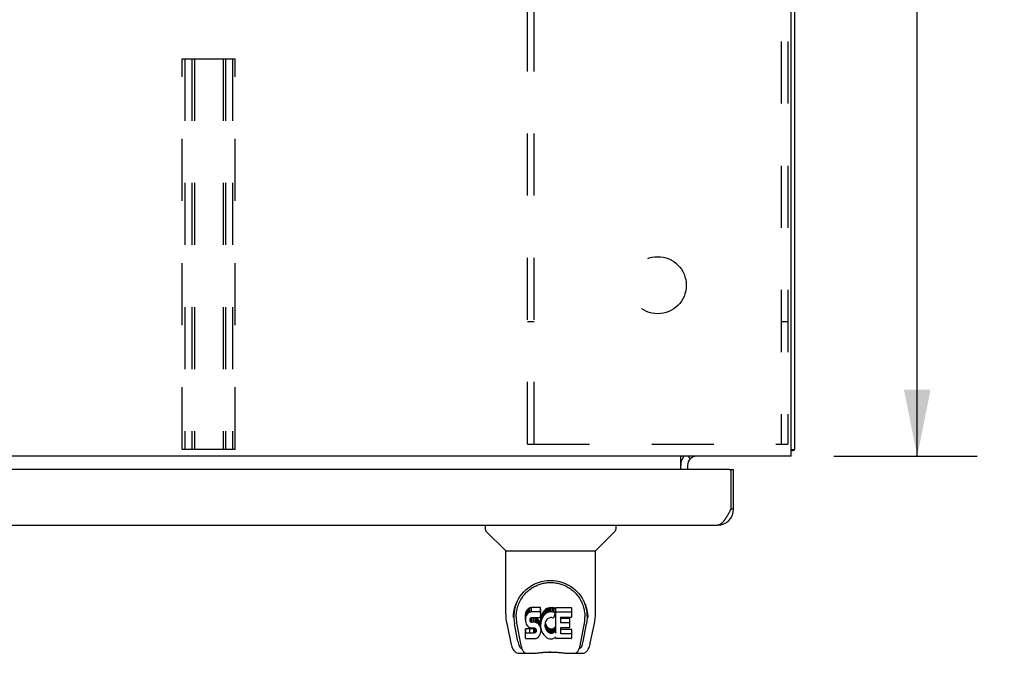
# Model space of a CAD drawing. Header units: inches. Extents: x 0 to 173, y 0 to 112.
# Tile 9 of 13: x 68 to 83, y 84 to 93. Entities that reach past the tile are written whole.
import ezdxf

# ---------------------------------------------------------------- set-up
doc = ezdxf.new("R2010")
doc.units = ezdxf.units.IN
doc.header["$LTSCALE"] = 9.537
doc.header["$MEASUREMENT"] = 0
doc.linetypes.add('HIDDEN', pattern=[0.2, 0.1, -0.1])
doc.layers.get('0').update_dxf_attribs({"linetype": 'CONTINUOUS'})
for name, color, linetype in [('02___PRT_ALL_AXES', 7, 'CONTINUOUS'), ('2PC_BODY', 7, 'CONTINUOUS'), ('DEFAULT_2', 8, 'HIDDEN')]:
    doc.layers.add(name, color=color, linetype=linetype)
doc.styles.get("Standard").update_dxf_attribs({"font": 'arial.ttf'})
doc.dimstyles.new('DIMSTYLE_1', dxfattribs={"dimtxt": 0.765, "dimasz": 1.02, "dimexe": 0.09, "dimexo": 0.07, "dimgap": 0.0375, "dimtad": 0, "dimtih": 1, "dimtoh": 1, "dimzin": 4, "dimdsep": 46, "dimtxsty": 'Standard', "dimblk": '_FILLED', "dimblk1": '_FILLED', "dimblk2": '_FILLED', "dimcen": 0.09, "dimazin": 1, "dimtfac": 1, "dimtdec": 3, "dimtofl": 0, "dimtmove": 0, "dimatfit": 3, "dimldrblk": '_FILLED', "dimfxl": 0, "dimtolj": 1, "dimtzin": 4, "dimarcsym": 0})

# ---------------------------------------------------------------- blocks, each defined once
blk = doc.blocks.new('_FILLED')
at = {"color": 0, "linetype": 'ByBlock'}
blk.add_solid([(0, 0), (-1, 0.2), (-1, -0.2)], dxfattribs=at)
blk = doc.blocks.new('*D2')
at = {"layer": '2PC_BODY', "color": 2, "linetype": 'Continuous'}
for p, q in [((80.65, 104.582), (82.904, 104.582)), ((81.986, 104.582), (81.986, 96.347)), ((81.986, 86.582), (81.986, 94.817)), ((80.705, 86.582), (82.904, 86.582))]:
    blk.add_line(p, q, dxfattribs=at)
at = {"layer": '2PC_BODY', "color": 2, "linetype": 'Continuous', "xscale": 1.02, "yscale": 1.02, "zscale": 1.02}
for p, rotation in [((81.986, 104.582), 90), ((81.986, 86.582), 270)]:
    blk.add_blockref('_FILLED', p, dxfattribs=dict(at, rotation=rotation))
at = {"layer": '2PC_BODY', "color": 2, "linetype": 'Continuous', "insert": (81.986, 95.964), "char_height": 0.765, "width": 2.67323, "attachment_point": 2, "line_spacing_factor": 0.9}
blk.add_mtext('18.00', dxfattribs=at)

msp = doc.modelspace()

# ---------------------------------------------------------------- linework, layer by layer
at = {"color": 3, "linetype": 'Continuous'}
for p, q in [((80.103, 86.686), (80.103, 104.53)), ((80.051, 86.582), (80.051, 104.405)), ((80.051, 86.582), (50.155, 86.582)), ((78.353, 86.378), (78.353, 86.582)), ((78.497, 86.544), (78.493, 86.55)), ((78.498, 86.543), (78.497, 86.544)), ((78.499, 86.542), (78.498, 86.543)), ((79.103, 86.378), (50.54, 86.378)), ((78.457, 86.439), (78.457, 86.378)), ((79.165, 85.77), (79.165, 86.378)), ((79.123, 86.358), (79.123, 85.77)), ((79.123, 85.77), (79.113, 85.751)), ((79.107, 85.739), (79.1, 85.727)), ((79.113, 85.751), (79.107, 85.739)), ((50.724, 85.524), (78.919, 85.524))]:
    msp.add_line(p, q, dxfattribs=at)
at = {"color": 7, "linetype": 'Continuous'}
for p, q in [((80.051, 86.686), (80.103, 86.686)), ((78.461, 86.581), (78.495, 86.546)), ((78.499, 86.542), (78.499, 86.542)), ((79.103, 86.378), (79.165, 86.378)), ((79.165, 85.77), (79.123, 85.77)), ((75.349, 85.524), (75.349, 85.461)), ((77.357, 85.524), (77.357, 85.461)), ((75.658, 85.136), (75.36, 85.433)), ((77.047, 85.136), (77.345, 85.433)), ((75.664, 85.13), (77.042, 85.13)), ((75.664, 84.158), (75.664, 85.13)), ((77.042, 84.159), (77.042, 85.13)), ((76.036, 84.251), (76.015, 84.242)), ((76.06, 84.259), (76.036, 84.251)), ((76.036, 84.184), (76.036, 84.251)), ((76.199, 84.259), (76.06, 84.259)), ((76.06, 84.192), (76.06, 84.259)), ((76.201, 84.216), (76.199, 84.259)), ((76.199, 84.192), (76.199, 84.259)), ((76.315, 84.25), (76.295, 84.241)), ((76.337, 84.255), (76.315, 84.25)), ((76.315, 84.183), (76.315, 84.25)), ((76.359, 84.257), (76.337, 84.255)), ((76.337, 84.188), (76.337, 84.255)), ((76.359, 84.257), (76.382, 84.257)), ((76.359, 84.19), (76.359, 84.257)), ((76.393, 84.255), (76.382, 84.257)), ((76.382, 84.19), (76.382, 84.257)), ((76.404, 84.252), (76.393, 84.255)), ((76.393, 84.188), (76.393, 84.255)), ((76.422, 84.24), (76.404, 84.252)), ((76.404, 84.185), (76.404, 84.252)), ((76.432, 84.257), (76.669, 84.257)), ((76.432, 83.865), (76.432, 84.257)), ((76.674, 84.252), (76.674, 84.111)), ((75.789, 84.189), (75.788, 84.126)), ((75.826, 84.116), (75.826, 84.093)), ((75.968, 84.161), (75.967, 84.138)), ((75.967, 84.071), (75.967, 84.138)), ((75.968, 84.095), (75.967, 84.071)), ((75.974, 84.185), (75.968, 84.161)), ((75.968, 84.095), (75.968, 84.161)), ((75.974, 84.118), (75.968, 84.095)), ((75.983, 84.207), (75.974, 84.185)), ((75.974, 84.118), (75.974, 84.185)), ((75.983, 84.141), (75.974, 84.118)), ((75.996, 84.227), (75.983, 84.207)), ((75.983, 84.141), (75.983, 84.207)), ((75.996, 84.16), (75.983, 84.141)), ((76.005, 84.235), (75.996, 84.227)), ((75.996, 84.16), (75.996, 84.227)), ((76.005, 84.168), (75.996, 84.16)), ((76.015, 84.242), (76.005, 84.235)), ((76.005, 84.168), (76.005, 84.235)), ((76.015, 84.175), (76.005, 84.168)), ((76.015, 84.175), (76.015, 84.242)), ((76.036, 84.184), (76.015, 84.175)), ((76.06, 84.192), (76.036, 84.184)), ((76.04, 84.089), (76.044, 84.096)), ((76.044, 84.096), (76.049, 84.101)), ((76.045, 84.039), (76.045, 84.097)), ((76.049, 84.101), (76.064, 84.105)), ((76.066, 84.097), (76.051, 84.101)), ((76.051, 84.101), (76.051, 84.101)), ((76.051, 84.034), (76.051, 84.101)), ((76.199, 84.192), (76.06, 84.192)), ((76.064, 84.105), (76.078, 84.106)), ((76.09, 84.098), (76.066, 84.097)), ((76.066, 84.03), (76.066, 84.097)), ((76.078, 84.106), (76.191, 84.106)), ((76.114, 84.096), (76.09, 84.098)), ((76.09, 84.031), (76.09, 84.098)), ((76.137, 84.091), (76.114, 84.096)), ((76.114, 84.03), (76.114, 84.096)), ((76.191, 84.106), (76.197, 84.107)), ((76.197, 84.107), (76.199, 84.112)), ((76.201, 84.149), (76.199, 84.192)), ((76.199, 84.112), (76.2, 84.125)), ((76.203, 84.095), (76.199, 84.05)), ((76.2, 84.125), (76.201, 84.149)), ((76.201, 84.149), (76.201, 84.216)), ((76.208, 84.117), (76.203, 84.095)), ((76.203, 84.028), (76.203, 84.095)), ((76.214, 84.138), (76.208, 84.117)), ((76.208, 84.05), (76.208, 84.117)), ((76.222, 84.159), (76.214, 84.138)), ((76.214, 84.071), (76.214, 84.138)), ((76.233, 84.178), (76.222, 84.159)), ((76.222, 84.092), (76.222, 84.159)), ((76.233, 84.111), (76.222, 84.092)), ((76.246, 84.196), (76.233, 84.178)), ((76.233, 84.111), (76.233, 84.178)), ((76.246, 84.129), (76.233, 84.111)), ((76.261, 84.213), (76.246, 84.196)), ((76.246, 84.129), (76.246, 84.196)), ((76.261, 84.146), (76.246, 84.129)), ((76.277, 84.228), (76.261, 84.213)), ((76.261, 84.146), (76.261, 84.213)), ((76.277, 84.161), (76.261, 84.146)), ((76.295, 84.241), (76.277, 84.228)), ((76.277, 84.161), (76.277, 84.228)), ((76.295, 84.174), (76.277, 84.161)), ((76.295, 84.174), (76.295, 84.241)), ((76.315, 84.183), (76.295, 84.174)), ((76.337, 84.188), (76.315, 84.183)), ((76.34, 84.102), (76.315, 84.091)), ((76.359, 84.19), (76.337, 84.188)), ((76.353, 84.105), (76.34, 84.102)), ((76.366, 84.105), (76.353, 84.105)), ((76.382, 84.19), (76.359, 84.19)), ((76.379, 84.102), (76.366, 84.105)), ((76.392, 84.097), (76.379, 84.102)), ((76.393, 84.188), (76.382, 84.19)), ((76.404, 84.185), (76.393, 84.188)), ((76.424, 84.168), (76.398, 84.099)), ((76.422, 84.173), (76.404, 84.185)), ((76.422, 84.24), (76.422, 84.173)), ((76.424, 84.236), (76.424, 84.169)), ((76.432, 84.19), (76.669, 84.19)), ((76.503, 84.102), (76.503, 84.034)), ((76.669, 84.106), (76.507, 84.106)), ((76.507, 84.097), (76.638, 84.097)), ((76.916, 84.189), (76.918, 84.126)), ((76.923, 84.116), (76.923, 84.116)), ((76.924, 84.103), (76.924, 84.103)), ((75.679, 84.015), (75.744, 83.71)), ((75.851, 83.738), (75.798, 84.008)), ((75.835, 83.995), (75.892, 83.702)), ((75.967, 84.071), (75.967, 84.047)), ((75.967, 84.047), (75.971, 84.024)), ((75.971, 84.024), (75.98, 84.001)), ((75.98, 84.001), (75.992, 83.981)), ((75.992, 83.981), (76.009, 83.964)), ((76.009, 83.964), (76.029, 83.951)), ((76.029, 83.951), (76.04, 83.947)), ((76.038, 84.074), (76.04, 84.089)), ((76.038, 84.052), (76.038, 84.074)), ((76.038, 84.059), (76.038, 84.074)), ((76.038, 84.052), (76.038, 84.059)), ((76.041, 84.045), (76.038, 84.052)), ((76.04, 83.947), (76.052, 83.945)), ((76.041, 84.045), (76.041, 84.089)), ((76.045, 84.039), (76.041, 84.045)), ((76.051, 84.034), (76.045, 84.039)), ((76.066, 84.03), (76.051, 84.034)), ((76.052, 83.945), (76.099, 83.944)), ((76.09, 84.031), (76.066, 84.03)), ((76.114, 84.03), (76.09, 84.031)), ((76.099, 83.944), (76.107, 83.943)), ((76.107, 83.943), (76.114, 83.941)), ((76.137, 84.025), (76.114, 84.03)), ((76.148, 84.087), (76.137, 84.091)), ((76.137, 84.025), (76.137, 84.091)), ((76.148, 84.02), (76.137, 84.025)), ((76.158, 84.08), (76.148, 84.087)), ((76.148, 84.02), (76.148, 84.087)), ((76.158, 84.013), (76.148, 84.02)), ((76.175, 84.063), (76.158, 84.08)), ((76.158, 84.013), (76.158, 84.08)), ((76.175, 83.996), (76.158, 84.013)), ((76.188, 84.043), (76.175, 84.063)), ((76.175, 83.996), (76.175, 84.063)), ((76.188, 83.976), (76.175, 83.996)), ((76.198, 84.021), (76.188, 84.043)), ((76.188, 83.976), (76.188, 84.043)), ((76.198, 83.954), (76.188, 83.976)), ((76.199, 84.017), (76.198, 84.021)), ((76.198, 83.954), (76.198, 84.021)), ((76.204, 83.931), (76.198, 83.954)), ((76.199, 83.983), (76.199, 84.05)), ((76.203, 84.028), (76.199, 83.983)), ((76.199, 83.983), (76.2, 83.961)), ((76.2, 83.961), (76.203, 83.939)), ((76.208, 84.05), (76.203, 84.028)), ((76.214, 84.071), (76.208, 84.05)), ((76.222, 84.092), (76.214, 84.071)), ((76.269, 83.999), (76.268, 83.972)), ((76.268, 83.972), (76.269, 83.959)), ((76.272, 84.026), (76.269, 83.999)), ((76.269, 83.959), (76.269, 83.999)), ((76.269, 83.959), (76.273, 83.946)), ((76.271, 84.018), (76.273, 84.013)), ((76.276, 84.038), (76.272, 84.026)), ((76.273, 84.013), (76.283, 83.988)), ((76.273, 83.946), (76.273, 84.013)), ((76.273, 83.946), (76.283, 83.921)), ((76.282, 84.05), (76.276, 84.038)), ((76.296, 84.073), (76.282, 84.05)), ((76.283, 83.988), (76.296, 83.965)), ((76.283, 83.921), (76.283, 83.988)), ((76.304, 84.084), (76.296, 84.073)), ((76.296, 83.965), (76.305, 83.955)), ((76.296, 83.898), (76.296, 83.965)), ((76.315, 84.091), (76.304, 84.084)), ((76.305, 83.955), (76.315, 83.946)), ((76.305, 83.888), (76.305, 83.955)), ((76.315, 83.946), (76.326, 83.939)), ((76.315, 83.879), (76.315, 83.946)), ((76.391, 83.937), (76.403, 83.943)), ((76.403, 83.943), (76.414, 83.95)), ((76.403, 83.876), (76.403, 83.943)), ((76.414, 83.95), (76.414, 83.883)), ((76.421, 83.949), (76.432, 83.931)), ((76.504, 83.943), (76.504, 83.866)), ((76.507, 84.03), (76.638, 84.03)), ((76.638, 83.948), (76.508, 83.948)), ((76.643, 84.092), (76.643, 83.952)), ((76.813, 83.702), (76.87, 83.992)), ((76.854, 83.738), (76.907, 84.008)), ((76.87, 83.992), (76.871, 83.996)), ((76.962, 83.71), (77.027, 84.015)), ((75.969, 83.785), (75.969, 83.927)), ((76.033, 83.932), (75.974, 83.931)), ((75.974, 83.865), (75.974, 83.931)), ((76.033, 83.865), (75.974, 83.865)), ((76.094, 83.932), (76.033, 83.932)), ((76.033, 83.865), (76.033, 83.932)), ((76.094, 83.865), (76.033, 83.865)), ((76.109, 83.933), (76.094, 83.932)), ((76.094, 83.865), (76.094, 83.932)), ((76.109, 83.867), (76.094, 83.865)), ((76.115, 83.937), (76.109, 83.933)), ((76.109, 83.867), (76.109, 83.933)), ((76.115, 83.87), (76.109, 83.867)), ((76.114, 83.941), (76.12, 83.936)), ((76.117, 83.938), (76.115, 83.937)), ((76.115, 83.87), (76.115, 83.937)), ((76.121, 83.875), (76.115, 83.87)), ((76.12, 83.936), (76.125, 83.93)), ((76.121, 83.875), (76.121, 83.935)), ((76.13, 83.887), (76.121, 83.875)), ((76.125, 83.93), (76.131, 83.917)), ((76.13, 83.887), (76.13, 83.919)), ((76.133, 83.894), (76.13, 83.887)), ((76.131, 83.917), (76.133, 83.902)), ((76.133, 83.894), (76.133, 83.906)), ((76.133, 83.902), (76.133, 83.894)), ((76.141, 83.786), (76.161, 83.8)), ((76.161, 83.8), (76.178, 83.817)), ((76.178, 83.817), (76.185, 83.827)), ((76.185, 83.827), (76.19, 83.837)), ((76.19, 83.837), (76.199, 83.86)), ((76.199, 83.86), (76.205, 83.883)), ((76.203, 83.939), (76.207, 83.917)), ((76.206, 83.907), (76.204, 83.931)), ((76.205, 83.883), (76.206, 83.907)), ((76.206, 83.907), (76.206, 83.921)), ((76.207, 83.917), (76.214, 83.896)), ((76.214, 83.896), (76.236, 83.857)), ((76.236, 83.857), (76.248, 83.838)), ((76.248, 83.838), (76.263, 83.822)), ((76.263, 83.822), (76.28, 83.807)), ((76.28, 83.807), (76.297, 83.793)), ((76.283, 83.921), (76.296, 83.898)), ((76.296, 83.898), (76.305, 83.888)), ((76.297, 83.793), (76.307, 83.788)), ((76.305, 83.888), (76.315, 83.879)), ((76.315, 83.879), (76.326, 83.872)), ((76.326, 83.939), (76.338, 83.934)), ((76.326, 83.872), (76.326, 83.939)), ((76.326, 83.872), (76.338, 83.867)), ((76.338, 83.934), (76.352, 83.932)), ((76.338, 83.867), (76.338, 83.934)), ((76.338, 83.867), (76.352, 83.865)), ((76.352, 83.932), (76.365, 83.931)), ((76.352, 83.865), (76.352, 83.932)), ((76.352, 83.865), (76.365, 83.864)), ((76.365, 83.931), (76.378, 83.933)), ((76.365, 83.864), (76.365, 83.931)), ((76.365, 83.864), (76.378, 83.866)), ((76.378, 83.933), (76.391, 83.937)), ((76.378, 83.866), (76.378, 83.933)), ((76.378, 83.866), (76.391, 83.87)), ((76.391, 83.87), (76.391, 83.937)), ((76.391, 83.87), (76.403, 83.876)), ((76.403, 83.876), (76.414, 83.883)), ((76.405, 83.786), (76.424, 83.798)), ((76.421, 83.882), (76.432, 83.865)), ((76.434, 83.798), (76.424, 83.798)), ((76.424, 83.798), (76.424, 83.798)), ((76.434, 83.785), (76.434, 83.798)), ((76.508, 83.928), (76.67, 83.928)), ((76.508, 83.861), (76.67, 83.861)), ((76.674, 83.924), (76.674, 83.785)), ((75.744, 83.71), (75.744, 83.71)), ((75.974, 83.78), (76.118, 83.78)), ((76.118, 83.78), (76.13, 83.782)), ((76.13, 83.782), (76.141, 83.786)), ((76.307, 83.788), (76.317, 83.784)), ((76.317, 83.784), (76.339, 83.779)), ((76.339, 83.779), (76.361, 83.776)), ((76.361, 83.776), (76.383, 83.779)), ((76.383, 83.779), (76.405, 83.786)), ((76.67, 83.78), (76.439, 83.78)), ((75.868, 83.555), (76.069, 83.555)), ((75.91, 83.634), (75.903, 83.634)), ((75.908, 83.638), (75.912, 83.628)), ((75.912, 83.628), (75.912, 83.628)), ((75.954, 83.555), (75.948, 83.555)), ((75.954, 83.555), (75.953, 83.555)), ((76.636, 83.555), (76.837, 83.555)), ((76.752, 83.555), (76.751, 83.555)), ((76.793, 83.628), (76.794, 83.628)), ((76.794, 83.628), (76.797, 83.638)), ((76.803, 83.634), (76.796, 83.634))]:
    msp.add_line(p, q, dxfattribs=at)
at = {"color": 3, "linetype": 'Continuous'}
for points in [[(80.051, 86.666), (80.051, 86.666), (80.055, 86.667), (80.059, 86.668), (80.063, 86.669), (80.067, 86.67)], [(80.067, 86.67), (80.075, 86.671), (80.079, 86.672), (80.082, 86.673), (80.085, 86.674), (80.088, 86.674), (80.091, 86.675), (80.094, 86.676), (80.096, 86.677), (80.098, 86.678), (80.099, 86.679), (80.1, 86.68), (80.101, 86.681), (80.102, 86.683), (80.103, 86.684), (80.103, 86.686)], [(78.486, 86.559), (78.484, 86.561), (78.482, 86.563), (78.48, 86.566), (78.478, 86.568), (78.476, 86.57), (78.473, 86.573), (78.471, 86.575), (78.469, 86.577), (78.466, 86.578), (78.464, 86.58), (78.462, 86.58)], [(78.493, 86.55), (78.491, 86.552), (78.49, 86.554), (78.488, 86.556), (78.486, 86.559)], [(78.5, 86.541), (78.5, 86.541), (78.499, 86.541), (78.499, 86.542), (78.499, 86.542)], [(79.1, 85.727), (79.094, 85.714), (79.09, 85.708), (79.087, 85.702), (79.084, 85.696), (79.08, 85.69), (79.077, 85.684), (79.074, 85.679), (79.07, 85.673), (79.067, 85.667), (79.064, 85.662), (79.061, 85.656), (79.057, 85.65), (79.054, 85.645), (79.051, 85.64), (79.047, 85.634), (79.044, 85.629), (79.041, 85.624), (79.037, 85.619), (79.034, 85.614), (79.031, 85.609), (79.028, 85.605), (79.024, 85.6), (79.021, 85.596), (79.018, 85.591), (79.014, 85.587), (79.011, 85.583), (79.008, 85.579), (79.004, 85.575), (79.001, 85.571), (78.998, 85.568), (78.995, 85.564), (78.991, 85.561), (78.988, 85.558), (78.985, 85.555), (78.981, 85.552), (78.978, 85.549), (78.975, 85.546), (78.971, 85.544), (78.968, 85.541), (78.965, 85.539), (78.962, 85.537), (78.958, 85.535), (78.955, 85.533), (78.952, 85.531), (78.948, 85.53), (78.945, 85.529), (78.942, 85.527), (78.939, 85.526), (78.935, 85.526), (78.932, 85.525), (78.929, 85.524), (78.925, 85.524), (78.922, 85.524), (78.919, 85.524)]]:
    msp.add_lwpolyline(points, dxfattribs=at)
at = {"color": 7, "linetype": 'Continuous'}
for points in [[(75.782, 84.116), (75.785, 84.158), (75.792, 84.21), (75.804, 84.259), (75.819, 84.305), (75.838, 84.349), (75.859, 84.39), (75.883, 84.428), (75.91, 84.464), (75.94, 84.497), (75.972, 84.528), (76.006, 84.557), (76.043, 84.582), (76.082, 84.605), (76.123, 84.625), (76.166, 84.642), (76.211, 84.656), (76.257, 84.666), (76.303, 84.672), (76.351, 84.674), (76.398, 84.672), (76.445, 84.666), (76.491, 84.657), (76.536, 84.644), (76.579, 84.627), (76.62, 84.607), (76.659, 84.585), (76.696, 84.559), (76.73, 84.531), (76.763, 84.5), (76.792, 84.467), (76.82, 84.431), (76.844, 84.393), (76.866, 84.353), (76.885, 84.31), (76.9, 84.264), (76.912, 84.215), (76.92, 84.164), (76.923, 84.116)], [(75.826, 84.116), (75.826, 84.136), (75.828, 84.16), (75.83, 84.185), (75.834, 84.208), (75.839, 84.232), (75.844, 84.255), (75.851, 84.278), (75.859, 84.3), (75.867, 84.321), (75.877, 84.342), (75.887, 84.363), (75.898, 84.382), (75.91, 84.401), (75.922, 84.419), (75.934, 84.437), (75.948, 84.453), (75.961, 84.469), (75.975, 84.484), (75.99, 84.498), (76.004, 84.511), (76.019, 84.524), (76.035, 84.536), (76.05, 84.547), (76.066, 84.558), (76.081, 84.568), (76.097, 84.577), (76.113, 84.585)], [(76.113, 84.585), (76.129, 84.593), (76.145, 84.6), (76.161, 84.607), (76.177, 84.613), (76.193, 84.618), (76.209, 84.623), (76.225, 84.627), (76.24, 84.631), (76.256, 84.634), (76.272, 84.637), (76.288, 84.639), (76.304, 84.641), (76.32, 84.642), (76.336, 84.643), (76.352, 84.643), (76.368, 84.643), (76.384, 84.642), (76.4, 84.641), (76.416, 84.639), (76.432, 84.637), (76.448, 84.634), (76.464, 84.631), (76.48, 84.628), (76.496, 84.623), (76.512, 84.619), (76.528, 84.613), (76.544, 84.607), (76.56, 84.601), (76.576, 84.594)], [(76.576, 84.594), (76.592, 84.586), (76.607, 84.577), (76.623, 84.568), (76.639, 84.559), (76.655, 84.548), (76.67, 84.537), (76.685, 84.525), (76.7, 84.512), (76.715, 84.499), (76.729, 84.485), (76.744, 84.469), (76.757, 84.454), (76.771, 84.437), (76.783, 84.42), (76.796, 84.401), (76.807, 84.383), (76.818, 84.363), (76.828, 84.343), (76.838, 84.322), (76.846, 84.3), (76.854, 84.278), (76.861, 84.255), (76.867, 84.232), (76.871, 84.209), (76.875, 84.185), (76.878, 84.161), (76.879, 84.136), (76.88, 84.116)], [(75.664, 84.158), (75.664, 84.131), (75.667, 84.089), (75.673, 84.047), (75.679, 84.015)], [(75.782, 84.103), (75.782, 84.108), (75.782, 84.116)], [(75.826, 84.093), (75.826, 84.077), (75.828, 84.048), (75.831, 84.02), (75.835, 83.995)], [(76.871, 83.996), (76.871, 83.999), (76.872, 84.002), (76.872, 84.005), (76.873, 84.008), (76.873, 84.011), (76.874, 84.014), (76.874, 84.018), (76.875, 84.021), (76.875, 84.025), (76.876, 84.029), (76.876, 84.032), (76.877, 84.036), (76.877, 84.04), (76.877, 84.044), (76.878, 84.048), (76.878, 84.053), (76.878, 84.057), (76.879, 84.061), (76.879, 84.066), (76.879, 84.071), (76.879, 84.076), (76.88, 84.08), (76.88, 84.085), (76.88, 84.091), (76.88, 84.116)], [(76.923, 84.116), (76.924, 84.108), (76.924, 84.103)], [(77.027, 84.015), (77.032, 84.046), (77.038, 84.088), (77.041, 84.131), (77.042, 84.159)], [(75.974, 83.931), (75.973, 83.931), (75.973, 83.931), (75.972, 83.931), (75.972, 83.931), (75.971, 83.931), (75.971, 83.931), (75.971, 83.93), (75.97, 83.93), (75.97, 83.929), (75.97, 83.929), (75.969, 83.929), (75.969, 83.928), (75.969, 83.927), (75.969, 83.927)], [(75.974, 83.865), (75.973, 83.864), (75.973, 83.864), (75.972, 83.864), (75.972, 83.864), (75.971, 83.864), (75.971, 83.864), (75.971, 83.863), (75.97, 83.863), (75.97, 83.863), (75.97, 83.862), (75.969, 83.862), (75.969, 83.861), (75.969, 83.861), (75.969, 83.86)], [(75.744, 83.71), (75.747, 83.695), (75.753, 83.674), (75.759, 83.655), (75.765, 83.639), (75.772, 83.624), (75.779, 83.611), (75.787, 83.598), (75.797, 83.587), (75.808, 83.577), (75.82, 83.568), (75.834, 83.562), (75.849, 83.557), (75.864, 83.555), (75.868, 83.555)], [(75.892, 83.702), (75.895, 83.691), (75.898, 83.677), (75.901, 83.663), (75.905, 83.65), (75.908, 83.638)], [(76.797, 83.638), (76.801, 83.65), (76.804, 83.663), (76.808, 83.677), (76.811, 83.691), (76.813, 83.702)], [(76.837, 83.555), (76.852, 83.556), (76.865, 83.559), (76.878, 83.564), (76.89, 83.571), (76.9, 83.579), (76.91, 83.588), (76.918, 83.598), (76.925, 83.608), (76.932, 83.62), (76.938, 83.633), (76.944, 83.646), (76.949, 83.662), (76.954, 83.679), (76.959, 83.697), (76.962, 83.71)], [(75.912, 83.628), (75.917, 83.615), (75.924, 83.603), (75.93, 83.592), (75.937, 83.583), (75.944, 83.575), (75.952, 83.568), (75.961, 83.562), (75.971, 83.558), (75.981, 83.556), (75.988, 83.555)], [(76.069, 83.555), (76.09, 83.556), (76.112, 83.557), (76.135, 83.559), (76.16, 83.562), (76.186, 83.565), (76.212, 83.568), (76.24, 83.57), (76.268, 83.573), (76.297, 83.575), (76.326, 83.576), (76.355, 83.576), (76.384, 83.575), (76.414, 83.574), (76.442, 83.572), (76.47, 83.57), (76.497, 83.567), (76.523, 83.565), (76.548, 83.562), (76.572, 83.559), (76.595, 83.557), (76.616, 83.556), (76.636, 83.555)], [(76.069, 83.555), (76.091, 83.556), (76.118, 83.557), (76.145, 83.56), (76.174, 83.563), (76.203, 83.566), (76.232, 83.568), (76.261, 83.571), (76.291, 83.572), (76.322, 83.574), (76.352, 83.574), (76.383, 83.574), (76.413, 83.573), (76.443, 83.571), (76.473, 83.568), (76.502, 83.566), (76.531, 83.563), (76.56, 83.56), (76.587, 83.557), (76.614, 83.556), (76.636, 83.555)], [(76.717, 83.555), (76.725, 83.556), (76.735, 83.558), (76.744, 83.562), (76.753, 83.568), (76.761, 83.575), (76.769, 83.583), (76.776, 83.592), (76.782, 83.603), (76.788, 83.615), (76.793, 83.628)]]:
    msp.add_lwpolyline(points, dxfattribs=at)
for centre, radius, start, end in [((78.599, 86.439), 0.246, 144.6735, 180), ((75.388, 85.461), 0.0394, 180, 225), ((77.317, 85.461), 0.0394, 315, 360), ((75.672, 85.15), 0.0197, 225, 270), ((77.034, 85.15), 0.0197, 270, 315)]:
    msp.add_arc(centre, radius, start, end, dxfattribs=at)
at = {"color": 3, "linetype": 'Continuous'}
for centre, radius, start, end in [((78.599, 86.439), 0.142, 90, 180), ((79.103, 86.358), 0.02, 0, 90), ((78.919, 85.77), 0.246, 270, 360)]:
    msp.add_arc(centre, radius, start, end, dxfattribs=at)
at = {"color": 7, "linetype": 'Continuous'}
for centre, major_axis, ratio, start_param, end_param in [((76.353, 84.116), (0, 0.565), 0.999848, 1.129542, 1.76365), ((76.669, 84.252), (0.00448, 0), 1, 0, 1.570796), ((76.353, 84.116), (0, 0.565), 0.999848, 4.519536, 5.157611), ((76.393, 84.101), (0, 0.00448), 1, -3.557718, -1.937287), ((76.42, 84.236), (0.00448, 0), 1, 0.003891, 0.905353), ((76.42, 84.169), (0.00448, 0), 1, 0.003842, 0.905353), ((76.42, 84.169), (0, 0.00448), 1, -1.937287, -1.566955), ((76.507, 84.102), (0.00448, 0), 1, 1.570796, 3.141593), ((76.507, 84.101), (0.00448, 0), 1, 3.141593, 4.712389), ((76.638, 84.092), (0, 0.00448), 1, -1.570796, 0), ((76.669, 84.185), (0.00448, 0), 1, 0, 1.570796), ((76.669, 84.111), (0.00448, 0), 1, -1.570796, 0), ((76.417, 83.946), (0.00448, 0), 1, 1.570796, 2.222579), ((76.417, 83.946), (0, 0.00448), 1, -0.975826, 0), ((76.507, 84.034), (0.00448, 0), 1, 3.141593, 4.712389), ((76.508, 83.943), (0.00448, 0), 1, 1.570796, 3.141593), ((76.638, 84.026), (0, 0.00448), 1, -1.570796, 0), ((76.638, 83.952), (0, 0.00448), 1, -3.141593, -1.570796), ((76.417, 83.88), (0, 0.00448), 1, -0.975826, 0.651783), ((76.508, 83.933), (0.00448, 0), 1, 3.141593, 4.712389), ((76.508, 83.866), (0.00448, 0), 1, 3.141593, 4.712389), ((76.67, 83.924), (0, 0.00448), 1, -1.570796, 0), ((76.67, 83.857), (0, 0.00448), 1, -1.570796, 0), ((75.909, 83.988), (0.007, 0.354), 0.213027, -3.923008, -3.13761), ((75.974, 83.785), (0, 0.00483), 1, 1.570796, 3.141593), ((76.439, 83.785), (0, 0.00448), 1, 1.570796, 3.141593), ((76.67, 83.785), (0, 0.00448), 1, -3.141593, -1.570796), ((76.797, 83.988), (-0.007, 0.354), 0.213027, -3.145575, -2.360177)]:
    msp.add_ellipse(centre, major_axis=major_axis, ratio=ratio, start_param=start_param, end_param=end_param, dxfattribs=at)
at = {"layer": '02___PRT_ALL_AXES', "color": 8, "linetype": 'HIDDEN'}
msp.add_circle((77.999, 89.207), 0.438, dxfattribs=at)
at = {"layer": 'DEFAULT_2', "color": 8, "linetype": 'HIDDEN'}
for p, q in [((75.999, 86.769), (75.999, 104.394)), ((76.103, 86.769), (76.103, 104.394)), ((79.895, 104.394), (79.895, 86.769)), ((79.999, 104.394), (79.999, 86.769)), ((70.696, 92.686), (71.509, 92.686)), ((70.696, 86.686), (70.696, 92.686)), ((70.736, 92.686), (70.736, 86.686)), ((70.844, 92.686), (70.844, 86.686)), ((70.884, 92.686), (70.884, 86.686)), ((71.321, 92.686), (71.321, 86.686)), ((71.361, 92.686), (71.361, 86.686)), ((71.469, 92.686), (71.469, 86.686)), ((71.509, 86.686), (71.509, 92.686)), ((76.103, 88.644), (75.999, 88.644)), ((79.999, 88.644), (79.895, 88.644)), ((71.509, 86.686), (70.696, 86.686)), ((75.999, 86.769), (79.999, 86.769))]:
    msp.add_line(p, q, dxfattribs=at)

# ---------------------------------------------------------------- dimensions: what is measured, and where the dimension line sits
at = {"layer": '2PC_BODY', "color": 2, "linetype": 'Continuous'}
dim = msp.add_linear_dim(base=(81.986, 86.582), p1=(80.58, 104.582), p2=(80.635, 86.582), angle=270, dimstyle='DIMSTYLE_1', dxfattribs=at)
dim.commit()
dim.dimension.update_dxf_attribs({"geometry": '*D2', "text_midpoint": (82.018, 95.577), "dimtype": 160})

doc.saveas('drawing.dxf')
